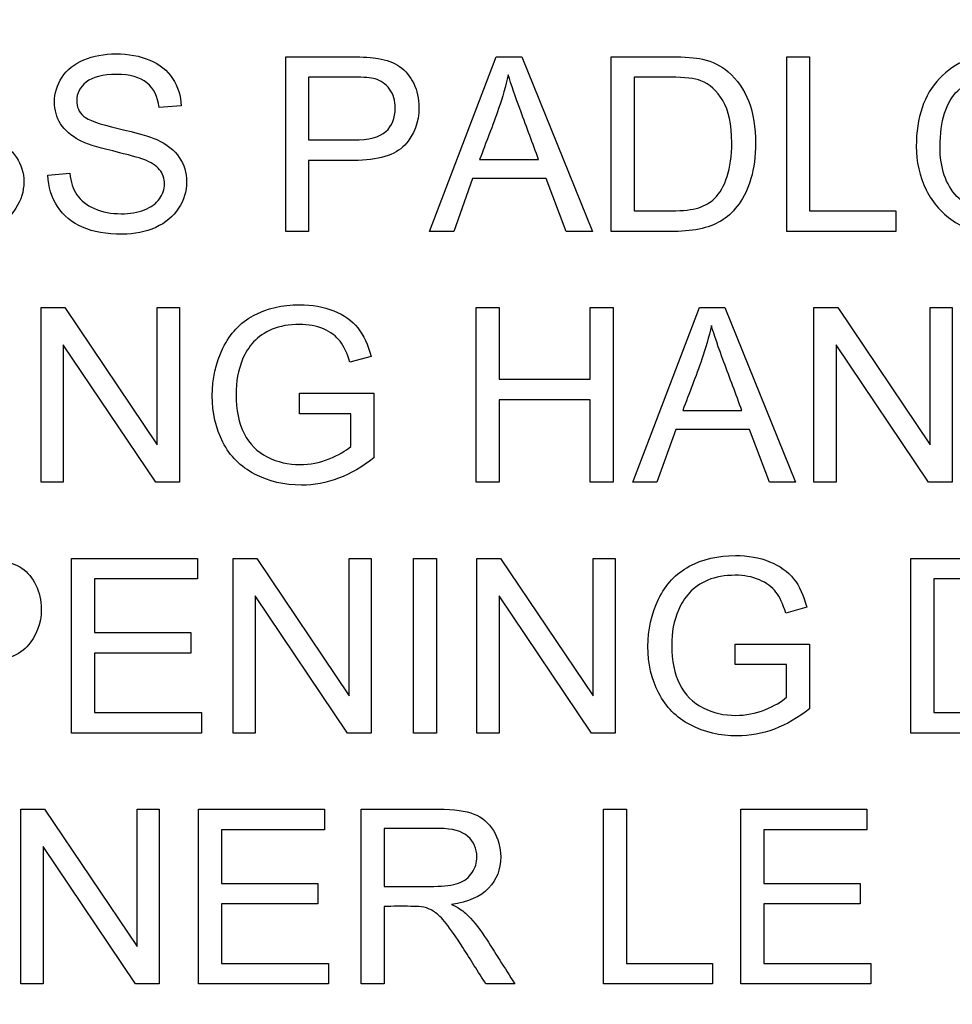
# Model space of a CAD drawing. Header units: inches. Extents: x 2 to 538, y -2 to 358.
# Tile 44 of 119: x 185.095 to 185.612, y 194.492 to 195.038. Entities that reach past the tile are written whole.
import ezdxf
from ezdxf.enums import TextEntityAlignment as Align

# ---------------------------------------------------------------- set-up
doc = ezdxf.new("R2010")
doc.units = ezdxf.units.IN
doc.header["$MEASUREMENT"] = 0
doc.layers.add('Default', color=7, linetype='Continuous')
doc.layers.add('LAB20180', color=7, linetype='Continuous')
doc.styles.add('SEACAD_Times_New_Roman', font='times.ttf')
doc.dimstyles.new('HAMMOND_(STH_-_540x360)', dxfattribs={"dimtxt": 2, "dimasz": 2.5, "dimexe": 1, "dimexo": 1, "dimgap": 0.5, "dimtad": 0, "dimtih": 1, "dimtoh": 1, "dimzin": 0, "dimdsep": 46, "dimtxsty": 'SEACAD_Times_New_Roman', "dimblk1": '_SE_FILLED', "dimblk2": '_SE_FILLED', "dimsah": 1, "dimcen": 1, "dimadec": 0, "dimazin": 0, "dimtfac": 0.8, "dimtofl": 0, "dimtmove": 1, "dimatfit": 3, "dimfxl": 1, "dimtolj": 1, "dimtzin": 0, "dimarcsym": 0})

# ---------------------------------------------------------------- blocks, each defined once
blk = doc.blocks.new('SE')
at = {"layer": 'LAB20180', "color": 7, "linetype": 'Continuous'}
for p, q in [((185.24244, 194.92058), (185.24244, 195.01736)), ((185.32209, 194.92058), (185.35905, 195.01736)), ((185.35905, 195.01736), (185.37315, 195.01736)), ((185.37315, 195.01736), (185.41237, 194.92058)), ((185.4228, 194.92058), (185.4228, 195.01736)), ((185.52003, 194.92058), (185.52003, 195.01736)), ((185.52003, 195.01736), (185.53271, 195.01736)), ((185.53271, 195.01736), (185.53271, 194.93198)), ((185.25512, 195.00603), (185.25512, 194.97126)), ((185.43548, 195.00603), (185.43548, 194.93198)), ((185.18448, 194.99012), (185.17225, 194.98922)), ((185.25512, 194.95993), (185.25512, 194.92058)), ((185.34984, 194.96038), (185.38255, 194.96038)), ((185.11069, 194.95175), (185.12273, 194.95284)), ((185.34598, 194.94988), (185.33555, 194.92058)), ((185.38667, 194.94988), (185.34598, 194.94988)), ((185.39781, 194.92058), (185.38667, 194.94988)), ((185.53271, 194.93198), (185.58043, 194.93198)), ((185.58043, 194.93198), (185.58043, 194.92058)), ((185.25512, 194.92058), (185.24244, 194.92058)), ((185.33555, 194.92058), (185.32209, 194.92058)), ((185.41237, 194.92058), (185.39781, 194.92058)), ((185.58043, 194.92058), (185.52003, 194.92058)), ((185.10696, 194.78156), (185.10696, 194.87834)), ((185.10696, 194.87834), (185.12009, 194.87834)), ((185.12009, 194.87834), (185.17122, 194.80223)), ((185.17122, 194.80223), (185.17122, 194.87834)), ((185.17122, 194.87834), (185.18352, 194.87834)), ((185.18352, 194.87834), (185.18352, 194.78156)), ((185.34797, 194.78156), (185.34797, 194.87834)), ((185.34797, 194.87834), (185.36066, 194.87834)), ((185.36066, 194.87834), (185.36066, 194.83861)), ((185.41108, 194.83861), (185.41108, 194.87834)), ((185.41108, 194.87834), (185.42383, 194.87834)), ((185.42383, 194.87834), (185.42383, 194.78156)), ((185.43465, 194.78156), (185.47161, 194.87834)), ((185.47161, 194.87834), (185.48571, 194.87834)), ((185.48571, 194.87834), (185.52492, 194.78156)), ((185.5351, 194.78156), (185.5351, 194.87834)), ((185.5351, 194.87834), (185.54823, 194.87834)), ((185.54823, 194.87834), (185.59942, 194.80223)), ((185.59942, 194.80223), (185.59942, 194.87834)), ((185.59942, 194.87834), (185.61166, 194.87834)), ((185.61166, 194.87834), (185.61166, 194.78156)), ((185.17038, 194.78156), (185.11919, 194.85767)), ((185.11919, 194.85767), (185.11919, 194.78156)), ((185.59852, 194.78156), (185.54739, 194.85767)), ((185.54739, 194.85767), (185.54739, 194.78156)), ((185.2897, 194.85124), (185.27798, 194.84808)), ((185.36066, 194.83861), (185.41108, 194.83861)), ((185.25003, 194.81949), (185.25003, 194.83089)), ((185.25003, 194.83089), (185.29118, 194.83089)), ((185.29118, 194.83089), (185.29118, 194.79502)), ((185.41108, 194.82722), (185.36066, 194.82722)), ((185.36066, 194.82722), (185.36066, 194.78156)), ((185.41108, 194.78156), (185.41108, 194.82722)), ((185.27843, 194.81949), (185.25003, 194.81949)), ((185.27843, 194.8014), (185.27843, 194.81949)), ((185.4624, 194.82136), (185.49517, 194.82136)), ((185.45853, 194.81086), (185.4481, 194.78156)), ((185.49929, 194.81086), (185.45853, 194.81086)), ((185.51037, 194.78156), (185.49929, 194.81086)), ((185.11919, 194.78156), (185.10696, 194.78156)), ((185.18352, 194.78156), (185.17038, 194.78156)), ((185.36066, 194.78156), (185.34797, 194.78156)), ((185.42383, 194.78156), (185.41108, 194.78156)), ((185.4481, 194.78156), (185.43465, 194.78156)), ((185.52492, 194.78156), (185.51037, 194.78156)), ((185.54739, 194.78156), (185.5351, 194.78156)), ((185.61166, 194.78156), (185.59852, 194.78156)), ((185.12376, 194.64255), (185.12376, 194.73933)), ((185.12376, 194.73933), (185.1935, 194.73933)), ((185.1935, 194.73933), (185.1935, 194.72793)), ((185.21327, 194.64255), (185.21327, 194.73933)), ((185.21327, 194.73933), (185.22634, 194.73933)), ((185.22634, 194.73933), (185.27753, 194.66322)), ((185.27753, 194.66322), (185.27753, 194.73933)), ((185.27753, 194.73933), (185.28976, 194.73933)), ((185.28976, 194.73933), (185.28976, 194.64255)), ((185.3132, 194.64255), (185.3132, 194.73933)), ((185.3132, 194.73933), (185.32589, 194.73933)), ((185.32589, 194.73933), (185.32589, 194.64255)), ((185.34836, 194.64255), (185.34836, 194.73933)), ((185.34836, 194.73933), (185.3615, 194.73933)), ((185.3615, 194.73933), (185.41269, 194.66322)), ((185.41269, 194.66322), (185.41269, 194.73933)), ((185.41269, 194.73933), (185.42492, 194.73933)), ((185.42492, 194.73933), (185.42492, 194.64255)), ((185.58873, 194.64255), (185.58873, 194.73933)), ((185.1935, 194.72793), (185.13645, 194.72793)), ((185.13645, 194.72793), (185.13645, 194.69818)), ((185.60142, 194.72793), (185.60142, 194.65388)), ((185.27663, 194.64255), (185.2255, 194.71859)), ((185.2255, 194.71859), (185.2255, 194.64255)), ((185.41179, 194.64255), (185.36066, 194.71859)), ((185.36066, 194.71859), (185.36066, 194.64255)), ((185.5311, 194.71222), (185.51945, 194.70906)), ((185.13645, 194.69818), (185.18983, 194.69818)), ((185.18983, 194.69818), (185.18983, 194.68685)), ((185.4915, 194.68047), (185.4915, 194.69187)), ((185.4915, 194.69187), (185.53258, 194.69187)), ((185.53258, 194.69187), (185.53258, 194.656)), ((185.18983, 194.68685), (185.13645, 194.68685)), ((185.13645, 194.68685), (185.13645, 194.65388)), ((185.5199, 194.68047), (185.4915, 194.68047)), ((185.5199, 194.66238), (185.5199, 194.68047)), ((185.13645, 194.65388), (185.19575, 194.65388)), ((185.19575, 194.65388), (185.19575, 194.64255)), ((185.19575, 194.64255), (185.12376, 194.64255)), ((185.2255, 194.64255), (185.21327, 194.64255)), ((185.28976, 194.64255), (185.27663, 194.64255)), ((185.32589, 194.64255), (185.3132, 194.64255)), ((185.36066, 194.64255), (185.34836, 194.64255)), ((185.42492, 194.64255), (185.41179, 194.64255)), ((185.09572, 194.50353), (185.09572, 194.60031)), ((185.09572, 194.60031), (185.10886, 194.60031)), ((185.10886, 194.60031), (185.16005, 194.5242)), ((185.16005, 194.5242), (185.16005, 194.60031)), ((185.16005, 194.60031), (185.17228, 194.60031)), ((185.17228, 194.60031), (185.17228, 194.50353)), ((185.19411, 194.50353), (185.19411, 194.60031)), ((185.19411, 194.60031), (185.26385, 194.60031)), ((185.26385, 194.60031), (185.26385, 194.58891)), ((185.28426, 194.50353), (185.28426, 194.60031)), ((185.41852, 194.50353), (185.41852, 194.60031)), ((185.41852, 194.60031), (185.43126, 194.60031)), ((185.43126, 194.60031), (185.43126, 194.51486)), ((185.49463, 194.50353), (185.49463, 194.60031)), ((185.49463, 194.60031), (185.56436, 194.60031)), ((185.56436, 194.60031), (185.56436, 194.58891)), ((185.26385, 194.58891), (185.2068, 194.58891)), ((185.2068, 194.58891), (185.2068, 194.55916)), ((185.29701, 194.58962), (185.29701, 194.55755)), ((185.56436, 194.58891), (185.50731, 194.58891)), ((185.50731, 194.58891), (185.50731, 194.55916)), ((185.15915, 194.50353), (185.10802, 194.57957)), ((185.10802, 194.57957), (185.10802, 194.50353)), ((185.2068, 194.55916), (185.26018, 194.55916)), ((185.26018, 194.55916), (185.26018, 194.54783)), ((185.50731, 194.55916), (185.56069, 194.55916)), ((185.56069, 194.55916), (185.56069, 194.54783)), ((185.26018, 194.54783), (185.2068, 194.54783)), ((185.2068, 194.54783), (185.2068, 194.51486)), ((185.29701, 194.54648), (185.29701, 194.50353)), ((185.56069, 194.54783), (185.50731, 194.54783)), ((185.50731, 194.54783), (185.50731, 194.51486)), ((185.2068, 194.51486), (185.2661, 194.51486)), ((185.2661, 194.51486), (185.2661, 194.50353)), ((185.43126, 194.51486), (185.47891, 194.51486)), ((185.47891, 194.51486), (185.47891, 194.50353)), ((185.50731, 194.51486), (185.56662, 194.51486)), ((185.56662, 194.51486), (185.56662, 194.50353)), ((185.10802, 194.50353), (185.09572, 194.50353)), ((185.17228, 194.50353), (185.15915, 194.50353)), ((185.2661, 194.50353), (185.19411, 194.50353)), ((185.29701, 194.50353), (185.28426, 194.50353)), ((185.36932, 194.50353), (185.35329, 194.50353)), ((185.47891, 194.50353), (185.41852, 194.50353)), ((185.56662, 194.50353), (185.49463, 194.50353))]:
    blk.add_line(p, q, dxfattribs=at)
for points, knots in [([(185.12273, 194.95284), (185.12331, 194.94795), (185.1246, 194.94396), (185.12673, 194.94087), (185.12886, 194.93776), (185.13201, 194.9352), (185.13638, 194.93327), (185.14082, 194.93131), (185.14572, 194.93037), (185.15609, 194.93037), (185.1604, 194.93108), (185.16414, 194.93256), (185.16785, 194.93403), (185.17064, 194.93604), (185.17244, 194.93855), (185.1743, 194.94113), (185.17521, 194.94389), (185.17521, 194.94988), (185.17431, 194.95252), (185.17251, 194.95477), (185.17074, 194.95699), (185.16781, 194.9589), (185.16375, 194.96044), (185.16118, 194.96142), (185.15544, 194.96302), (185.14656, 194.96514), (185.13773, 194.96725), (185.13149, 194.96926), (185.12795, 194.97119), (185.12342, 194.97366), (185.11996, 194.9766), (185.11546, 194.98381), (185.1143, 194.98781), (185.1143, 194.99714), (185.11571, 195.00172), (185.11848, 195.00597), (185.12123, 195.01019), (185.12524, 195.01343), (185.13052, 195.01562), (185.13586, 195.01784), (185.14179, 195.01897), (185.15544, 195.01897), (185.16169, 195.01781), (185.17264, 195.01318), (185.17682, 195.00976), (185.17978, 195.00532), (185.18276, 195.00086), (185.18429, 194.99579), (185.18448, 194.99012)], [0, 0, 0, 0, 0.049757, 0.049757, 0.049757, 0.098353, 0.098353, 0.098353, 0.156887, 0.156887, 0.209223, 0.209223, 0.209223, 0.249739, 0.249739, 0.249739, 0.283412, 0.283412, 0.317817, 0.317817, 0.317817, 0.358993, 0.358993, 0.358993, 0.428589, 0.428589, 0.428589, 0.505143, 0.505143, 0.505143, 0.556772, 0.556772, 0.608402, 0.608402, 0.66527, 0.66527, 0.66527, 0.726459, 0.726459, 0.726459, 0.791469, 0.791469, 0.86428, 0.86428, 0.937091, 0.937091, 0.937091, 1, 1, 1, 1]), ([(185.24244, 195.01736), (185.25459, 195.01736), (185.26673, 195.01736), (185.27888, 195.01736), (185.28532, 195.01736), (185.29022, 195.01704), (185.29363, 195.01646), (185.2984, 195.01565), (185.30232, 195.01414), (185.30554, 195.01189), (185.30873, 195.00966), (185.31134, 195.00654), (185.31333, 195.00255), (185.31531, 194.99859), (185.31623, 194.99412), (185.31623, 194.98111), (185.31365, 194.97416), (185.30837, 194.96842), (185.30316, 194.96276), (185.29369, 194.95986), (185.27998, 194.95993), (185.27169, 194.95996), (185.26341, 194.95993), (185.25512, 194.95993)], [0, 0, 0, 0, 0.21661, 0.21661, 0.21661, 0.304505, 0.304505, 0.304505, 0.380971, 0.380971, 0.380971, 0.454007, 0.454007, 0.454007, 0.533581, 0.533581, 0.671222, 0.671222, 0.671222, 0.852276, 0.852276, 0.852276, 1, 1, 1, 1]), ([(185.4228, 195.01736), (185.43389, 195.01736), (185.44499, 195.01736), (185.45609, 195.01736), (185.46362, 195.01736), (185.46935, 195.01691), (185.47328, 195.01601), (185.47888, 195.01472), (185.48358, 195.0124), (185.48751, 195.00906), (185.49259, 195.00473), (185.4964, 194.9992), (185.49897, 194.99251), (185.50154, 194.98583), (185.50271, 194.97815), (185.50271, 194.96218), (185.50187, 194.95561), (185.5002, 194.94994), (185.49852, 194.94426), (185.49627, 194.93958), (185.49356, 194.93584), (185.49089, 194.93215), (185.48796, 194.92921), (185.48474, 194.92709), (185.48157, 194.92499), (185.47386, 194.92174), (185.46356, 194.92058), (185.4577, 194.92058), (185.44606, 194.92058), (185.43443, 194.92058), (185.4228, 194.92058)], [0, 0, 0, 0, 0.150371, 0.150371, 0.150371, 0.228413, 0.228413, 0.228413, 0.300667, 0.300667, 0.300667, 0.392561, 0.392561, 0.392561, 0.49805, 0.49805, 0.587795, 0.587795, 0.587795, 0.658522, 0.658522, 0.658522, 0.714974, 0.714974, 0.714974, 0.778673, 0.842373, 0.842373, 0.842373, 1, 1, 1, 1]), ([(185.59176, 194.96772), (185.59176, 194.98369), (185.59607, 194.99624), (185.60464, 195.00532), (185.61323, 195.01443), (185.62434, 195.01897), (185.64688, 195.01897), (185.65486, 195.01685), (185.66201, 195.01253), (185.66913, 195.00824), (185.67463, 195.00236), (185.67837, 194.99476), (185.68213, 194.98711), (185.68397, 194.97847), (185.68397, 194.95902), (185.68204, 194.95027), (185.67811, 194.94254), (185.67417, 194.93479), (185.66858, 194.92895), (185.6613, 194.92496), (185.65408, 194.921), (185.64624, 194.91904), (185.62885, 194.91904), (185.62074, 194.92116), (185.61352, 194.9256), (185.60639, 194.93), (185.60097, 194.93597), (185.59363, 194.95117), (185.59176, 194.95922), (185.59176, 194.96772)], [0, 0, 0, 0, 0.133273, 0.133273, 0.133273, 0.256145, 0.256145, 0.337088, 0.337088, 0.337088, 0.417209, 0.417209, 0.417209, 0.504865, 0.504865, 0.59369, 0.59369, 0.59369, 0.674486, 0.674486, 0.674486, 0.7532, 0.7532, 0.837969, 0.837969, 0.837969, 0.918984, 0.918984, 1, 1, 1, 1]), ([(185.08204, 194.98922), (185.08139, 194.99528), (185.0792, 194.99985), (185.07534, 195.00294), (185.07156, 195.00597), (185.066, 195.00758), (185.05087, 195.00758), (185.04521, 195.00616), (185.04173, 195.00333), (185.03821, 195.00046), (185.03638, 194.99708), (185.03638, 194.98961), (185.03767, 194.98678), (185.04012, 194.98452), (185.0426, 194.98224), (185.049, 194.97995), (185.05937, 194.97763), (185.06975, 194.97531), (185.07689, 194.97319), (185.08075, 194.97145), (185.08643, 194.9689), (185.09054, 194.96559), (185.09324, 194.9616), (185.09592, 194.95765), (185.0973, 194.9531), (185.0973, 194.94273), (185.09582, 194.9379), (185.09286, 194.9334), (185.08988, 194.92887), (185.08571, 194.92528), (185.08017, 194.92277), (185.07469, 194.92028), (185.06852, 194.91904), (185.05287, 194.91904), (185.04559, 194.92026), (185.03967, 194.92284), (185.03382, 194.92538), (185.02917, 194.92921), (185.02582, 194.93436), (185.0225, 194.93947), (185.02067, 194.94524), (185.02048, 194.95175)], [0, 0, 0, 0, 0.061139, 0.061139, 0.061139, 0.129275, 0.129275, 0.199174, 0.199174, 0.199174, 0.244171, 0.244171, 0.283361, 0.283361, 0.283361, 0.363651, 0.363651, 0.363651, 0.450494, 0.450494, 0.450494, 0.513303, 0.513303, 0.513303, 0.571931, 0.571931, 0.629835, 0.629835, 0.629835, 0.69521, 0.69521, 0.69521, 0.766429, 0.766429, 0.85695, 0.85695, 0.85695, 0.928197, 0.928197, 0.928197, 1, 1, 1, 1]), ([(185.17225, 194.98922), (185.17161, 194.99528), (185.16935, 194.99985), (185.16175, 195.00603), (185.15615, 195.00758), (185.14102, 195.00758), (185.13542, 195.00616), (185.12833, 195.00049), (185.1266, 194.99708), (185.1266, 194.98961), (185.12782, 194.98678), (185.13033, 194.98452), (185.13281, 194.9823), (185.13922, 194.97995), (185.14958, 194.97763), (185.15996, 194.97531), (185.1671, 194.97319), (185.17096, 194.97145), (185.17658, 194.96892), (185.18075, 194.96559), (185.18345, 194.9616), (185.18611, 194.95768), (185.18745, 194.9531), (185.18745, 194.94273), (185.18597, 194.9379), (185.18307, 194.9334), (185.18012, 194.92881), (185.17586, 194.92528), (185.17038, 194.92277), (185.16486, 194.92024), (185.15866, 194.91904), (185.14308, 194.91904), (185.13574, 194.92026), (185.12988, 194.92284), (185.12399, 194.92542), (185.11932, 194.92921), (185.11597, 194.93436), (185.11265, 194.93947), (185.11082, 194.94524), (185.11069, 194.95175)], [0, 0, 0, 0, 0.056749, 0.056749, 0.113497, 0.113497, 0.172713, 0.172713, 0.231929, 0.231929, 0.283505, 0.283505, 0.283505, 0.363754, 0.363754, 0.363754, 0.450584, 0.450584, 0.450584, 0.513378, 0.513378, 0.513378, 0.571906, 0.571906, 0.629711, 0.629711, 0.629711, 0.695091, 0.695091, 0.695091, 0.766602, 0.766602, 0.856826, 0.856826, 0.856826, 0.928247, 0.928247, 0.928247, 1, 1, 1, 1]), ([(185.25512, 194.97126), (185.26347, 194.97126), (185.27182, 194.97126), (185.28017, 194.97126), (185.28848, 194.97126), (185.2944, 194.9728), (185.30135, 194.97899), (185.30309, 194.98336), (185.30309, 194.99302), (185.30206, 194.9965), (185.29794, 195.00229), (185.29524, 195.00423), (185.29189, 195.00513), (185.28976, 195.0057), (185.28577, 195.00603), (185.27991, 195.00603), (185.27165, 195.00603), (185.26339, 195.00603), (185.25512, 195.00603)], [0, 0, 0, 0, 0.215401, 0.215401, 0.215401, 0.351094, 0.351094, 0.486787, 0.486787, 0.585048, 0.585048, 0.683308, 0.683308, 0.683308, 0.786817, 0.786817, 0.786817, 1, 1, 1, 1]), ([(185.36568, 195.00738), (185.36427, 195.00107), (185.36253, 194.99489), (185.3604, 194.98871), (185.35713, 194.97918), (185.35336, 194.96982), (185.34984, 194.96038)], [0, 0, 0, 0, 0.391024, 0.391024, 0.391024, 1, 1, 1, 1]), ([(185.38255, 194.96038), (185.37925, 194.96931), (185.37594, 194.97823), (185.37264, 194.98716), (185.36962, 194.99532), (185.36729, 195.00204), (185.36568, 195.00738)], [0, 0, 0, 0, 0.571862, 0.571862, 0.571862, 1, 1, 1, 1]), ([(185.43548, 194.93198), (185.44239, 194.93198), (185.44931, 194.93198), (185.45622, 194.93198), (185.46259, 194.93198), (185.46761, 194.93256), (185.47122, 194.93372), (185.47484, 194.93488), (185.47772, 194.93662), (185.47991, 194.93874), (185.48302, 194.94175), (185.48532, 194.94589), (185.487, 194.95104), (185.48866, 194.95615), (185.48957, 194.96237), (185.48957, 194.97982), (185.4879, 194.98761), (185.48455, 194.99309), (185.48125, 194.99848), (185.47721, 195.00217), (185.47244, 195.00403), (185.46905, 195.00536), (185.46349, 195.00603), (185.45583, 195.00603), (185.44905, 195.00603), (185.44226, 195.00603), (185.43548, 195.00603)], [0, 0, 0, 0, 0.131848, 0.131848, 0.131848, 0.228246, 0.228246, 0.228246, 0.292656, 0.292656, 0.292656, 0.383802, 0.383802, 0.383802, 0.499158, 0.499158, 0.658026, 0.658026, 0.658026, 0.76369, 0.76369, 0.76369, 0.870593, 0.870593, 0.870593, 1, 1, 1, 1]), ([(185.60496, 194.96746), (185.60496, 194.9558), (185.60805, 194.9466), (185.6143, 194.93996), (185.62058, 194.9333), (185.6284, 194.92992), (185.64739, 194.92992), (185.65531, 194.93327), (185.6615, 194.94003), (185.66771, 194.94682), (185.67083, 194.95638), (185.67083, 194.97667), (185.66948, 194.98349), (185.6642, 194.99521), (185.66034, 194.99972), (185.65519, 195.003), (185.65011, 195.00624), (185.64437, 195.00783), (185.62898, 195.00783), (185.62125, 195.00474), (185.61475, 194.9985), (185.60828, 194.99228), (185.60496, 194.98195), (185.60496, 194.96746)], [0, 0, 0, 0, 0.129296, 0.129296, 0.129296, 0.243045, 0.243045, 0.359132, 0.359132, 0.359132, 0.493969, 0.493969, 0.579203, 0.579203, 0.664437, 0.664437, 0.664437, 0.743293, 0.743293, 0.854806, 0.854806, 0.854806, 1, 1, 1, 1]), ([(185.29118, 194.79502), (185.28487, 194.79006), (185.27837, 194.78626), (185.27173, 194.78375), (185.26505, 194.78122), (185.25815, 194.77995), (185.2416, 194.77995), (185.23297, 194.78201), (185.22518, 194.78607), (185.21744, 194.7901), (185.21159, 194.79599), (185.2076, 194.80371), (185.20365, 194.81136), (185.20168, 194.82001), (185.20168, 194.83887), (185.20367, 194.84769), (185.2076, 194.85581), (185.21155, 194.86397), (185.2172, 194.87004), (185.2246, 194.87397), (185.23198, 194.87788), (185.24044, 194.87995), (185.25712, 194.87995), (185.26343, 194.8788), (185.27476, 194.87429), (185.27914, 194.87107), (185.28236, 194.86708), (185.28561, 194.86304), (185.28803, 194.85774), (185.2897, 194.85124)], [0, 0, 0, 0, 0.088464, 0.088464, 0.088464, 0.168275, 0.168275, 0.276643, 0.276643, 0.276643, 0.375909, 0.375909, 0.375909, 0.481964, 0.481964, 0.587298, 0.587298, 0.587298, 0.686536, 0.686536, 0.686536, 0.786193, 0.786193, 0.858611, 0.858611, 0.931029, 0.931029, 0.931029, 1, 1, 1, 1]), ([(185.27798, 194.84808), (185.27656, 194.85297), (185.27476, 194.85684), (185.27257, 194.85967), (185.27041, 194.86247), (185.26736, 194.86476), (185.26336, 194.8665), (185.2594, 194.86822), (185.25493, 194.86901), (185.24424, 194.86901), (185.23915, 194.86811), (185.2349, 194.8663), (185.23068, 194.86451), (185.22724, 194.86218), (185.2246, 194.85928), (185.22199, 194.85642), (185.21996, 194.85317), (185.21855, 194.84975), (185.21604, 194.84373), (185.21488, 194.8372), (185.21488, 194.82155), (185.21636, 194.81434), (185.21932, 194.80854), (185.22231, 194.8027), (185.2266, 194.79837), (185.2322, 194.79554), (185.23785, 194.79268), (185.24392, 194.79135), (185.25583, 194.79135), (185.26117, 194.79238), (185.26645, 194.79451), (185.27176, 194.79664), (185.27573, 194.79895), (185.27843, 194.8014)], [0, 0, 0, 0, 0.06855, 0.06855, 0.06855, 0.130284, 0.130284, 0.130284, 0.200428, 0.200428, 0.285537, 0.285537, 0.285537, 0.352489, 0.352489, 0.352489, 0.41295, 0.41295, 0.41295, 0.513226, 0.513226, 0.638571, 0.638571, 0.638571, 0.73781, 0.73781, 0.73781, 0.838521, 0.838521, 0.926007, 0.926007, 0.926007, 1, 1, 1, 1]), ([(185.47824, 194.86836), (185.47689, 194.86205), (185.47508, 194.85587), (185.47296, 194.84969), (185.46968, 194.84016), (185.46592, 194.8308), (185.4624, 194.82136)], [0, 0, 0, 0, 0.391046, 0.391046, 0.391046, 1, 1, 1, 1]), ([(185.49517, 194.82136), (185.49185, 194.83029), (185.48852, 194.83922), (185.48519, 194.84814), (185.48218, 194.85624), (185.47985, 194.86302), (185.47824, 194.86836)], [0, 0, 0, 0, 0.572052, 0.572052, 0.572052, 1, 1, 1, 1]), ([(185.0331, 194.73933), (185.04527, 194.73933), (185.05744, 194.73933), (185.06961, 194.73933), (185.07598, 194.73933), (185.08094, 194.739), (185.08429, 194.73836), (185.08903, 194.73745), (185.09305, 194.73604), (185.09627, 194.73385), (185.09947, 194.73167), (185.10206, 194.72851), (185.10399, 194.72452), (185.10595, 194.72047), (185.10696, 194.71608), (185.10696, 194.70307), (185.10432, 194.69606), (185.09904, 194.69039), (185.09375, 194.68472), (185.08436, 194.68182), (185.07064, 194.68182), (185.06238, 194.68182), (185.05411, 194.68182), (185.04585, 194.68182)], [0, 0, 0, 0, 0.217025, 0.217025, 0.217025, 0.304597, 0.304597, 0.304597, 0.381192, 0.381192, 0.381192, 0.45407, 0.45407, 0.45407, 0.533735, 0.533735, 0.671534, 0.671534, 0.671534, 0.852688, 0.852688, 0.852688, 1, 1, 1, 1]), ([(185.53258, 194.656), (185.52634, 194.65098), (185.51984, 194.64725), (185.50644, 194.64222), (185.49962, 194.64094), (185.48307, 194.64094), (185.47444, 194.643), (185.45886, 194.65111), (185.453, 194.65697), (185.44907, 194.6647), (185.44515, 194.6724), (185.44308, 194.68092), (185.44308, 194.69985), (185.44508, 194.70861), (185.45293, 194.72497), (185.4586, 194.73102), (185.47341, 194.73888), (185.48191, 194.74087), (185.49157, 194.74094), (185.49852, 194.74098), (185.5049, 194.73978), (185.5105, 194.73752), (185.51618, 194.73524), (185.52061, 194.73205), (185.52383, 194.72806), (185.52705, 194.72406), (185.52943, 194.71872), (185.5311, 194.71222)], [0, 0, 0, 0, 0.080414, 0.080414, 0.160827, 0.160827, 0.268289, 0.268289, 0.375751, 0.375751, 0.375751, 0.480478, 0.480478, 0.58379, 0.58379, 0.687102, 0.687102, 0.790414, 0.790414, 0.790414, 0.866321, 0.866321, 0.866321, 0.931135, 0.931135, 0.931135, 1, 1, 1, 1]), ([(185.58873, 194.73933), (185.59983, 194.73933), (185.61093, 194.73933), (185.62202, 194.73933), (185.62956, 194.73933), (185.63529, 194.73881), (185.63922, 194.73791), (185.64482, 194.73662), (185.64952, 194.7343), (185.65345, 194.73102), (185.6586, 194.72672), (185.66233, 194.72117), (185.66491, 194.71447), (185.6675, 194.70774), (185.66864, 194.70005), (185.66864, 194.68408), (185.66781, 194.67758), (185.66607, 194.67191), (185.66434, 194.66626), (185.6622, 194.66154), (185.6568, 194.65407), (185.6539, 194.65117), (185.65068, 194.64905), (185.64747, 194.64693), (185.64366, 194.64525), (185.63465, 194.64306), (185.62943, 194.64255), (185.62363, 194.64255), (185.612, 194.64255), (185.60037, 194.64255), (185.58873, 194.64255)], [0, 0, 0, 0, 0.150382, 0.150382, 0.150382, 0.228456, 0.228456, 0.228456, 0.300557, 0.300557, 0.300557, 0.3925, 0.3925, 0.3925, 0.497244, 0.497244, 0.587812, 0.587812, 0.587812, 0.651334, 0.651334, 0.714857, 0.714857, 0.714857, 0.778611, 0.778611, 0.842366, 0.842366, 0.842366, 1, 1, 1, 1]), ([(185.51945, 194.70906), (185.51797, 194.71396), (185.51616, 194.71782), (185.51404, 194.72065), (185.51189, 194.72352), (185.50882, 194.72574), (185.50483, 194.72748), (185.50086, 194.72921), (185.4964, 194.72999), (185.48564, 194.72999), (185.48062, 194.72909), (185.47637, 194.72729), (185.47214, 194.72549), (185.46864, 194.72316), (185.46607, 194.72027), (185.46346, 194.71734), (185.46143, 194.71415), (185.45995, 194.71067), (185.45742, 194.70472), (185.45628, 194.69818), (185.45628, 194.68253), (185.45776, 194.67532), (185.46072, 194.66953), (185.46371, 194.66368), (185.468, 194.65935), (185.47933, 194.65369), (185.48532, 194.65233), (185.49723, 194.65233), (185.50264, 194.65336), (185.5132, 194.65761), (185.51713, 194.65993), (185.5199, 194.66238)], [0, 0, 0, 0, 0.068468, 0.068468, 0.068468, 0.130219, 0.130219, 0.130219, 0.200847, 0.200847, 0.285416, 0.285416, 0.285416, 0.352366, 0.352366, 0.352366, 0.413246, 0.413246, 0.413246, 0.514272, 0.514272, 0.63847, 0.63847, 0.63847, 0.735204, 0.735204, 0.831937, 0.831937, 0.915969, 0.915969, 1, 1, 1, 1]), ([(185.60142, 194.65388), (185.60831, 194.65388), (185.6152, 194.65388), (185.62209, 194.65388), (185.62853, 194.65388), (185.63349, 194.65446), (185.63716, 194.65568), (185.64075, 194.65688), (185.64366, 194.65852), (185.64888, 194.66373), (185.65126, 194.66785), (185.65293, 194.673), (185.65459, 194.67812), (185.65551, 194.68434), (185.65551, 194.70179), (185.65383, 194.70958), (185.65049, 194.71499), (185.64713, 194.72041), (185.64314, 194.72407), (185.63838, 194.726), (185.635, 194.72737), (185.62943, 194.72793), (185.62177, 194.72793), (185.61498, 194.72793), (185.6082, 194.72793), (185.60142, 194.72793)], [0, 0, 0, 0, 0.131461, 0.131461, 0.131461, 0.228365, 0.228365, 0.228365, 0.293651, 0.293651, 0.383901, 0.383901, 0.383901, 0.499118, 0.499118, 0.657794, 0.657794, 0.657794, 0.763674, 0.763674, 0.763674, 0.870555, 0.870555, 0.870555, 1, 1, 1, 1]), ([(185.28426, 194.60031), (185.29853, 194.60031), (185.31281, 194.60031), (185.32708, 194.60031), (185.33571, 194.60031), (185.34221, 194.59941), (185.35123, 194.59593), (185.35483, 194.59284), (185.35747, 194.58846), (185.36013, 194.58405), (185.36153, 194.57919), (185.36153, 194.56702), (185.35928, 194.56122), (185.35039, 194.55182), (185.34356, 194.54886), (185.33423, 194.54757)], [0, 0, 0, 0, 0.318429, 0.318429, 0.318429, 0.446133, 0.446133, 0.573836, 0.573836, 0.573836, 0.691895, 0.691895, 0.845948, 0.845948, 1, 1, 1, 1]), ([(185.29701, 194.55755), (185.30617, 194.55755), (185.31534, 194.55755), (185.3245, 194.55755), (185.33036, 194.55755), (185.33494, 194.5582), (185.33822, 194.55936), (185.34152, 194.56052), (185.34401, 194.56251), (185.34575, 194.56522), (185.34746, 194.56787), (185.34833, 194.57075), (185.34833, 194.57848), (185.34665, 194.58221), (185.34337, 194.58518), (185.34005, 194.58817), (185.33474, 194.58962), (185.32759, 194.58962), (185.3174, 194.58962), (185.3072, 194.58962), (185.29701, 194.58962)], [0, 0, 0, 0, 0.228451, 0.228451, 0.228451, 0.343902, 0.343902, 0.343902, 0.424724, 0.424724, 0.424724, 0.499032, 0.499032, 0.606702, 0.606702, 0.606702, 0.745825, 0.745825, 0.745825, 1, 1, 1, 1]), ([(185.35329, 194.50353), (185.34904, 194.51025), (185.34479, 194.51696), (185.34054, 194.52368), (185.33685, 194.52951), (185.33371, 194.53392), (185.33126, 194.53701), (185.32884, 194.54007), (185.32669, 194.54223), (185.32476, 194.54345), (185.32288, 194.54465), (185.32096, 194.54551), (185.31897, 194.54603), (185.31752, 194.5464), (185.31517, 194.54641), (185.31182, 194.54648), (185.30688, 194.54657), (185.30195, 194.54648), (185.29701, 194.54648)], [0, 0, 0, 0, 0.307183, 0.307183, 0.307183, 0.516416, 0.516416, 0.516416, 0.634807, 0.634807, 0.634807, 0.71683, 0.71683, 0.71683, 0.809234, 0.809234, 0.809234, 1, 1, 1, 1]), ([(185.33423, 194.54757), (185.33764, 194.54596), (185.34022, 194.54435), (185.34195, 194.54274), (185.34567, 194.53931), (185.34923, 194.53502), (185.35258, 194.52986), (185.35825, 194.52114), (185.36374, 194.51231), (185.36932, 194.50353)], [0, 0, 0, 0, 0.160192, 0.160192, 0.160192, 0.45337, 0.45337, 0.45337, 1, 1, 1, 1])]:
    blk.add_open_spline(points, degree=3, knots=knots, dxfattribs=at)
blk = doc.blocks.new('DMBLK4916')
at = {"layer": 'Default', "linetype": 'Continuous'}
for points in [[(198.08007, 206.20009), (197.6634, 208.70009), (197.24673, 206.20009)], [(198.08007, 191.23028), (197.24673, 191.23028), (197.6634, 188.73028)]]:
    blk.add_hatch(color=7, dxfattribs=at).paths.add_polyline_path(points)
at = {"layer": 'Default', "color": 7, "linetype": 'Continuous'}
for p, q in [((191.29736, 208.70009), (198.6634, 208.70009)), ((197.6634, 208.70009), (197.6634, 200.41519)), ((197.6634, 197.71519), (197.6634, 188.73028)), ((186.53936, 188.73028), (198.6634, 188.73028))]:
    blk.add_line(p, q, dxfattribs=at)
at = {"layer": 'Default', "color": 7, "linetype": 'Continuous', "style": 'SEACAD_Times_New_Roman'}
blk.add_text('19.97', height=2, dxfattribs=at).set_placement((194.25108, 199.71519), align=Align.TOP_LEFT)
blk = doc.blocks.new('_SE_FILLED')
at = {"color": 0}
blk.add_line((0, 0), (-1, 0), dxfattribs=at)
blk.add_solid([(0, 0), (-1, -0.1665), (-1, 0.1665), (0, 0)], dxfattribs=at)
blk = doc.blocks.new('DMBLK4920')
at = {"layer": 'Default', "linetype": 'Continuous'}
for points in [[(160.86666, 225.91778), (161.69999, 225.91778), (161.28332, 228.41778)], [(160.86666, 151.54278), (161.28332, 149.04278), (161.69999, 151.54278)]]:
    blk.add_hatch(color=7, dxfattribs=at).paths.add_polyline_path(points)
at = {"layer": 'Default', "color": 7, "linetype": 'Continuous'}
for p, q in [((161.28332, 228.41778), (161.28332, 190.43028)), ((161.28332, 184.73028), (161.28332, 149.04278))]:
    blk.add_line(p, q, dxfattribs=at)
at = {"layer": 'Default', "color": 7, "linetype": 'Continuous', "style": 'SEACAD_Times_New_Roman'}
for s, p in [('79.38', (157.871, 189.73028)), ('TYP', (158.48712, 186.73028))]:
    blk.add_text(s, height=2, dxfattribs=at).set_placement(p, align=Align.TOP_LEFT)

msp = doc.modelspace()

# ---------------------------------------------------------------- block references
at = {"layer": 'Default'}
msp.add_blockref('SE', (0, 0), dxfattribs=at)

# ---------------------------------------------------------------- dimensions: what is measured, and where the dimension line sits
at = {"layer": 'Default', "color": 7, "linetype": 'Continuous'}
for base, p1, p2, angle, text, picture, middle, dimtype in [((161.2833245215, 228.4177817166), (188.4510253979, 228.4177817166), (188.4493587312, 149.0427817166), 269.998796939, '\\A1;<>\\PTYP', 'DMBLK4920', (161.2833245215, 188.7302824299), 161), ((197.6634, 188.73028), (190.29736, 208.70009), (185.53936, 188.73028), 90, '\\A1;<>', 'DMBLK4916', (197.6634, 198.71519), 160)]:
    dim = msp.add_linear_dim(base=base, p1=p1, p2=p2, angle=angle, text=text, dimstyle='HAMMOND_(STH_-_540x360)', override={"dimtmove": 0}, dxfattribs=at)
    dim.commit()
    dim.dimension.update_dxf_attribs({"geometry": picture, "text_midpoint": middle, "dimtype": dimtype})

doc.saveas('drawing.dxf')
